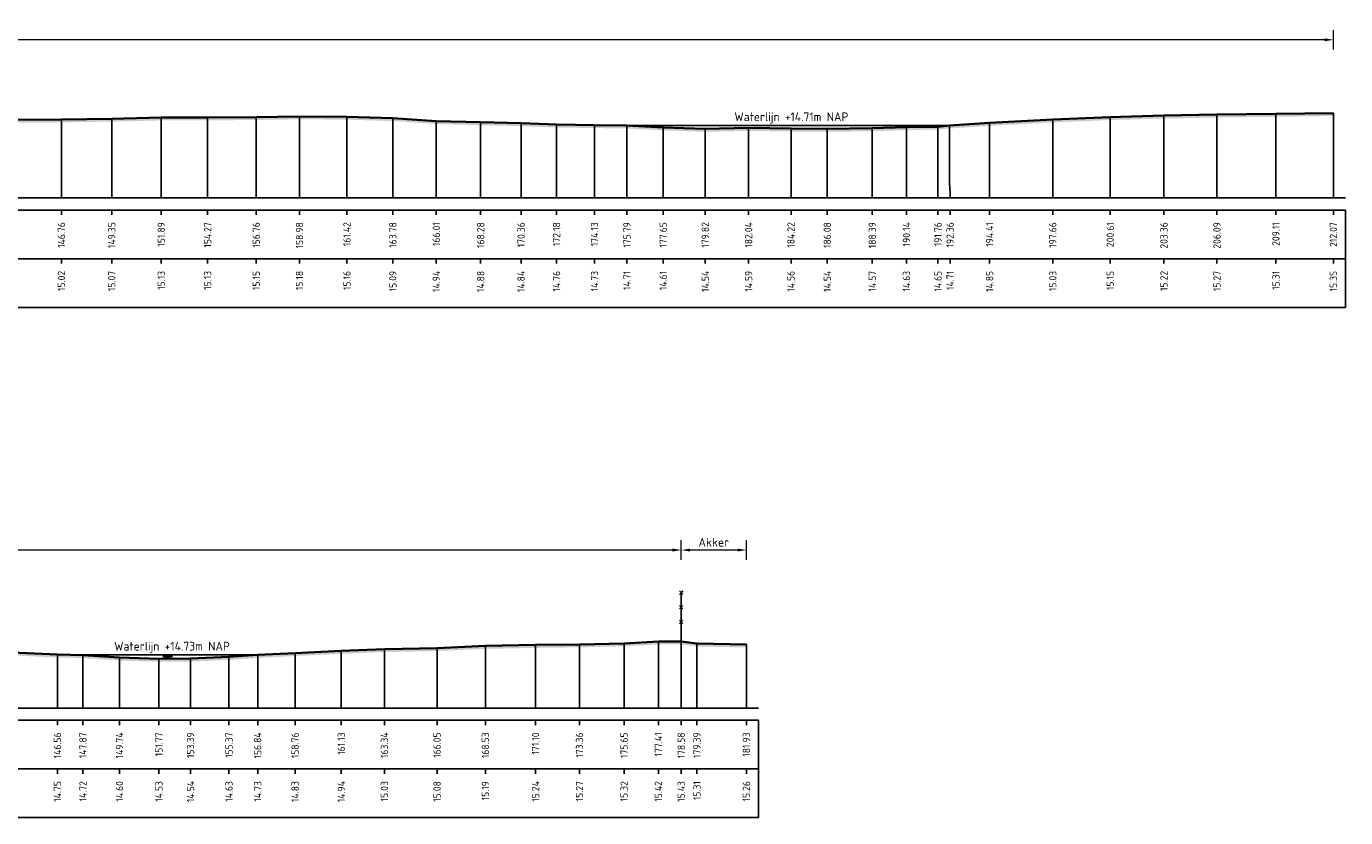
# Model space of a CAD drawing. Header units: metres. Extents: x 197882 to 206172, y 361908 to 364395.
# Tile 15 of 41: x 205929 to 205997, y 363821 to 363861. Entities that reach past the tile are written whole.
import ezdxf
from ezdxf.enums import TextEntityAlignment as Align

# ---------------------------------------------------------------- set-up
doc = ezdxf.new("R2010")
doc.units = ezdxf.units.M
doc.header["$PDMODE"] = 35
doc.header["$PDSIZE"] = 0.075
for name, color, linetype, lineweight in [('B-ME-IE-TERREINAFSCHEIDING_KUNSTMATIG_RASTERHEKWERK-SD', 20, 'Continuous', 25), ('X-ME-AL-PROFIEL_HUIDIG MAAIVELD-GD', 252, 'Continuous', 0), ('X-XX-AL-DETAIL1-M', 7, 'Continuous', 18), ('X-XX-AL-DWARSPROFIEL_PROFIELLIJN MAAIVELD-GD', 8, 'Continuous', 35), ('X-XX-AL-NAP-T18', 7, 'Continuous', 18)]:
    doc.layers.add(name, color=color, linetype=linetype, lineweight=lineweight)
doc.layers.add('X-ME-AL-PROFIEL_WATERLIJN-GD', color=150, linetype='Continuous')
doc.layers.add('X-ME-AL-PROFIELRASTER-S', color=7, linetype='Continuous')
doc.styles.add('NLCS-ISO', font='NLCS-ISO.ttf', dxfattribs={"height": 1.8})
doc.styles.add('NLCS-ISO-ANNOTATIEF-T18', font='NLCS-ISO.ttf', dxfattribs={"height": 1.8})
doc.styles.add('NLCS-ISO-ANNOTATIVE-T18', font='NLCS-ISO.ttf', dxfattribs={"height": 1.8})
doc.dimstyles.new('NLCS-ANNOTATIEF-T18-PIJL_L2_H0', dxfattribs={"dimtxt": 2.5, "dimasz": 1.8, "dimexe": 2, "dimexo": 2, "dimgap": 0.7, "dimtad": 1, "dimzin": 0, "dimdsep": 46, "dimtxsty": 'NLCS-ISO-ANNOTATIEF-T18', "dimcen": 0, "dimdle": 2, "dimclrd": 256, "dimclre": 256, "dimclrt": 10, "dimaunit": 2, "dimadec": 0, "dimazin": 0, "dimtfac": 1, "dimtdec": 3, "dimtofl": 0, "dimtmove": 0, "dimatfit": 3, "dimfxl": 2, "dimfxlon": 1, "dimtfillclr": 256, "dimtolj": 1, "dimtzin": 0, "dimlwd": -1, "dimlwe": -1, "dimarcsym": 0})

# ---------------------------------------------------------------- blocks, each defined once
blk = doc.blocks.new('SAL-PROFIELRASTER_BALK_EIND1-D')
at = {"color": 0, "linetype": 'ByBlock', "lineweight": -2}
blk.add_line((1, -12.5), (1, -2.5), dxfattribs=at)
at = {"color": 0, "linetype": 'ByBlock', "lineweight": -2, "flags": 128}
for points in [[(0, 0), (1, 0)], [(0, -2.5), (1, -2.5)], [(0, -12.5), (1, -12.5)]]:
    blk.add_lwpolyline(points, dxfattribs=at)
blk = doc.blocks.new('SAL-PROFIELRASTER_BALK_EIND2-D')
at = {"color": 0, "linetype": 'ByBlock', "lineweight": -2}
for p, q in [((1, -2.5), (1, -12.5)), ((1, -12.5), (0, -12.5))]:
    blk.add_line(p, q, dxfattribs=at)
blk = doc.blocks.new('SAL-PROFIELRASTER_BALK_DATA-D')
at = {"color": 0, "linetype": 'ByBlock', "lineweight": -2}
blk.add_lwpolyline([(0, -3.5), (0, -2.5)], dxfattribs=at)
at = {"color": 0, "linetype": 'ByBlock', "lineweight": -2, "style": 'NLCS-ISO-ANNOTATIVE-T18'}
blk.add_attdef('GETAL', text='', height=1.5, rotation=90, dxfattribs=at).set_placement((0.75, -5), align=Align.RIGHT)
blk = doc.blocks.new('SAL-PROFIELRASTER_AANHAAL-D')
at = {"color": 9, "linetype": 'ByBlock', "lineweight": -2, "flags": 128}
blk.add_lwpolyline([(0, 1), (0, 0)], dxfattribs=at)
blk = doc.blocks.new('SAL-PROFIELRASTER_AANHAAL_STAGGER-D')
at = {"color": 9, "linetype": 'ByBlock', "lineweight": -2, "flags": 128}
for points in [[(0, 0), (0, -0.25)], [(0, -0.25), (1, -0.75)], [(1, -0.75), (1, -1)]]:
    blk.add_lwpolyline(points, dxfattribs=at)
blk = doc.blocks.new('*D30')
at = {"layer": 'Defpoints', "color": 0, "transparency": 16777216}
for p in [(205818.855, 363860.744), (205818.855, 363852.629), (205995.924, 363852.629)]:
    blk.add_point(p, dxfattribs=at)
at = {"layer": 'X-XX-AL-DETAIL1-M', "transparency": 16777216}
for p, q in [((205818.855, 363860.244), (205818.855, 363861.244)), ((205995.924, 363860.244), (205995.924, 363861.244)), ((205995.474, 363860.744), (205819.305, 363860.744))]:
    blk.add_line(p, q, dxfattribs=at)
for points in [[(205819.305, 363860.819), (205819.305, 363860.669), (205818.855, 363860.744)], [(205995.474, 363860.819), (205995.474, 363860.669), (205995.924, 363860.744)]]:
    blk.add_solid(points, dxfattribs=at)
at = {"layer": 'X-XX-AL-DETAIL1-M', "color": 10, "transparency": 16777216, "insert": (205907.39, 363861.144), "char_height": 0.45, "attachment_point": 5, "style": 'NLCS-ISO-ANNOTATIEF-T18'}
blk.add_mtext('\\A1;Riet', dxfattribs=at)
blk = doc.blocks.new('*D31')
at = {"layer": 'Defpoints', "color": 0, "transparency": 16777216}
for p in [(205787.059, 363834.542), (205787.059, 363826.427), (205962.44, 363826.427)]:
    blk.add_point(p, dxfattribs=at)
at = {"layer": 'X-XX-AL-DETAIL1-M', "transparency": 16777216}
for p, q in [((205787.059, 363834.042), (205787.059, 363835.042)), ((205961.99, 363834.542), (205787.509, 363834.542)), ((205962.44, 363834.042), (205962.44, 363835.042))]:
    blk.add_line(p, q, dxfattribs=at)
for points in [[(205787.509, 363834.617), (205787.509, 363834.467), (205787.059, 363834.542)], [(205961.99, 363834.617), (205961.99, 363834.467), (205962.44, 363834.542)]]:
    blk.add_solid(points, dxfattribs=at)
at = {"layer": 'X-XX-AL-DETAIL1-M', "color": 10, "transparency": 16777216, "insert": (205874.75, 363834.942), "char_height": 0.45, "attachment_point": 5, "style": 'NLCS-ISO-ANNOTATIEF-T18'}
blk.add_mtext('\\A1;Gras', dxfattribs=at)
blk = doc.blocks.new('*D32')
at = {"layer": 'Defpoints', "color": 0, "transparency": 16777216}
for p in [(205962.44, 363834.542), (205962.44, 363826.427), (205965.784, 363826.427)]:
    blk.add_point(p, dxfattribs=at)
at = {"layer": 'X-XX-AL-DETAIL1-M', "transparency": 16777216}
for p, q in [((205962.44, 363834.042), (205962.44, 363835.042)), ((205965.334, 363834.542), (205962.89, 363834.542)), ((205965.784, 363834.042), (205965.784, 363835.042))]:
    blk.add_line(p, q, dxfattribs=at)
for points in [[(205962.89, 363834.617), (205962.89, 363834.467), (205962.44, 363834.542)], [(205965.334, 363834.617), (205965.334, 363834.467), (205965.784, 363834.542)]]:
    blk.add_solid(points, dxfattribs=at)
at = {"layer": 'X-XX-AL-DETAIL1-M', "color": 10, "transparency": 16777216, "insert": (205964.112, 363834.942), "char_height": 0.45, "attachment_point": 5, "style": 'NLCS-ISO-ANNOTATIEF-T18'}
blk.add_mtext('\\A1;Akker', dxfattribs=at)
blk = doc.blocks.new('SIE-RASTERHEKWERK-SOD')
at = {"flags": 128}
for points in [[(-0.035, 1.035), (0.035, 0.965)], [(-0.035, 0.965), (0, 1), (0.035, 1.035)], [(0, 0), (0, 1)], [(-0.035, 0.735), (0.035, 0.665)], [(-0.035, 0.665), (0, 0.7), (0.035, 0.735)], [(-0.035, 0.435), (0.035, 0.365)], [(-0.035, 0.365), (0, 0.4), (0.035, 0.435)]]:
    blk.add_lwpolyline(points, dxfattribs=at)

msp = doc.modelspace()

# ---------------------------------------------------------------- hatches: boundary and pattern name
at = {"layer": 'X-ME-AL-PROFIEL_HUIDIG MAAIVELD-GD'}
h = msp.add_hatch(dxfattribs=at)
h.set_pattern_fill('AGR-MAAIVELD', color=256, scale=0.05, pattern_type=2)
h.set_pattern_definition([(45, (-15.32153, 274.2284), (-0.25000007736, 0.25000007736), []), (45, (-15.35724, 274.26413), (0, 0.50000015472), [0.3535535, -0.3535535]), (45, (-15.39296, 274.29984), (0, 0.50000015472), [0.3535535, -0.3535535]), (45, (-15.42917, 274.33606), (0, 0.50000015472), [0.3535535, -0.3535535]), (45, (-15.4644, 274.37127), (0, 0.50000015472), [0.3535535, -0.3535535]), (45, (-15.5001, 274.407), (0, 0.50000015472), [0.3535535, -0.3535535]), (45, (-15.5358, 274.4427), (0, 0.50000015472), [0.3535535, -0.3535535]), (315, (-15.32153, 274.2284), (0.25000007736, 0.25000007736), []), (315, (-15.2858, 274.26413), (0.50000015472, -1e-16), [0.3535535, -0.3535535]), (315, (-15.2501, 274.29984), (0.50000015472, -1e-16), [0.3535535, -0.3535535]), (315, (-15.2139, 274.33606), (0.50000015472, -1e-16), [0.3535535, -0.3535535]), (315, (-15.17867, 274.37127), (0.50000015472, -1e-16), [0.3535535, -0.3535535]), (315, (-15.14296, 274.407), (0.50000015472, -1e-16), [0.3535535, -0.3535535]), (315, (-15.10724, 274.4427), (0.50000015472, -1e-16), [0.3535535, -0.3535535])])
h.paths.add_polyline_path([(205995.924, 363856.982), (205995.924, 363856.832), (205992.971, 363856.789), (205989.945, 363856.753), (205987.223, 363856.701), (205984.465, 363856.624), (205981.515, 363856.504), (205978.273, 363856.325), (205976.217, 363856.191), (205975.621, 363856.133), (205974.004, 363856.109), (205972.25, 363856.049), (205969.939, 363856.018), (205968.077, 363856.036), (205965.901, 363856.069), (205963.677, 363856.02), (205961.514, 363856.092), (205959.654, 363856.191), (205957.99, 363856.213), (205956.042, 363856.241), (205954.22, 363856.314), (205952.144, 363856.358), (205949.867, 363856.419), (205947.637, 363856.572), (205945.279, 363856.643), (205942.844, 363856.66), (205940.621, 363856.627), (205938.126, 363856.605), (205935.748, 363856.605), (205933.204, 363856.544), (205930.621, 363856.5), (205928.248, 363856.482), (205925.893, 363856.439), (205923.38, 363856.422), (205921.167, 363856.383), (205918.63, 363856.359), (205916.418, 363856.316), (205914.219, 363856.286), (205911.604, 363856.247), (205909.396, 363856.259), (205907.176, 363856.246), (205904.883, 363856.217), (205902.424, 363856.189), (205899.574, 363856.212), (205897.358, 363856.201), (205895.039, 363856.253), (205892.834, 363856.259), (205890.543, 363856.309), (205888.33, 363856.38), (205885.936, 363856.399), (205883.638, 363856.437), (205881.331, 363856.517), (205879.37, 363856.508), (205877.09, 363856.391), (205873.745, 363856.169), (205871.724, 363856.074), (205869.918, 363856.211), (205868.063, 363856.205), (205865.599, 363856.28), (205863.422, 363856.297), (205861.295, 363856.307), (205859.103, 363856.248), (205856.9, 363856.299), (205854.418, 363856.321), (205852.037, 363856.357), (205849.958, 363856.375), (205847.634, 363856.386), (205845.298, 363856.407), (205842.904, 363856.389), (205840.811, 363856.442), (205838.605, 363856.481), (205836.552, 363856.594), (205834.464, 363856.74), (205832.108, 363856.788), (205829.943, 363856.876), (205827.929, 363856.945), (205825.673, 363856.973), (205824.184, 363856.967), (205823.473, 363856.947), (205821.783, 363856.865), (205821.138, 363856.711), (205820.017, 363856.316), (205818.855, 363855.697), (205818.159, 363855.765), (205817.319, 363855.678), (205816.53, 363855.229), (205815.313, 363855.166), (205814.035, 363855.176), (205813.023, 363855.105), (205811.893, 363855.213), (205810.562, 363855.142), (205808.935, 363855.121), (205807.576, 363855.45), (205806.226, 363855.734), (205804.533, 363855.871), (205802.096, 363856.211), (205800.841, 363856.719), (205799.567, 363857.308), (205797.97, 363857.689), (205795.609, 363857.692), (205793.104, 363857.708), (205790.518, 363857.672), (205786.722, 363857.677), (205783.859, 363857.652), (205783.859, 363857.802), (205786.722, 363857.827), (205790.518, 363857.822), (205793.104, 363857.858), (205795.609, 363857.842), (205797.97, 363857.839), (205799.567, 363857.458), (205800.841, 363856.869), (205802.096, 363856.361), (205804.533, 363856.021), (205806.226, 363855.884), (205807.576, 363855.6), (205808.935, 363855.271), (205810.562, 363855.292), (205811.893, 363855.363), (205813.023, 363855.255), (205814.035, 363855.326), (205815.313, 363855.316), (205816.53, 363855.379), (205817.319, 363855.828), (205818.159, 363855.915), (205818.855, 363855.847), (205820.017, 363856.466), (205821.138, 363856.861), (205821.783, 363857.015), (205823.473, 363857.097), (205824.184, 363857.117), (205825.673, 363857.123), (205827.929, 363857.095), (205829.943, 363857.026), (205832.108, 363856.938), (205834.464, 363856.89), (205836.552, 363856.744), (205838.605, 363856.631), (205840.811, 363856.592), (205842.904, 363856.539), (205845.298, 363856.557), (205847.634, 363856.536), (205849.958, 363856.525), (205852.037, 363856.507), (205854.418, 363856.471), (205856.9, 363856.449), (205859.103, 363856.398), (205861.295, 363856.457), (205863.422, 363856.447), (205865.599, 363856.43), (205868.063, 363856.355), (205869.918, 363856.361), (205871.724, 363856.224), (205873.745, 363856.319), (205877.09, 363856.541), (205879.37, 363856.658), (205881.331, 363856.667), (205883.638, 363856.587), (205885.936, 363856.549), (205888.33, 363856.53), (205890.543, 363856.459), (205892.834, 363856.409), (205895.039, 363856.403), (205897.358, 363856.351), (205899.574, 363856.362), (205902.424, 363856.339), (205904.883, 363856.367), (205907.176, 363856.396), (205909.396, 363856.409), (205911.604, 363856.397), (205914.219, 363856.436), (205916.418, 363856.466), (205918.63, 363856.509), (205921.167, 363856.533), (205923.38, 363856.572), (205925.893, 363856.589), (205928.248, 363856.632), (205930.621, 363856.65), (205933.204, 363856.694), (205935.748, 363856.755), (205938.126, 363856.755), (205940.621, 363856.777), (205942.844, 363856.81), (205945.279, 363856.793), (205947.637, 363856.722), (205949.867, 363856.569), (205952.144, 363856.508), (205954.22, 363856.464), (205956.042, 363856.391), (205957.99, 363856.363), (205959.654, 363856.341), (205961.514, 363856.242), (205963.677, 363856.17), (205965.901, 363856.219), (205968.077, 363856.186), (205969.939, 363856.168), (205972.25, 363856.199), (205974.004, 363856.259), (205975.621, 363856.283), (205976.217, 363856.341), (205978.273, 363856.475), (205981.515, 363856.654), (205984.465, 363856.774), (205987.223, 363856.851), (205989.945, 363856.903), (205992.971, 363856.939)])
h = msp.add_hatch(dxfattribs=at)
h.set_pattern_fill('AGR-MAAIVELD', color=256, scale=0.05, pattern_type=2)
h.set_pattern_definition([(45, (-18.044, 287.2977), (-0.25000007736, 0.25000007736), []), (45, (-18.0797, 287.3334), (0, 0.50000015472), [0.3535535, -0.3535535]), (45, (-18.11543, 287.36912), (0, 0.50000015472), [0.3535535, -0.3535535]), (45, (-18.15164, 287.40533), (0, 0.50000015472), [0.3535535, -0.3535535]), (45, (-18.18686, 287.44055), (0, 0.50000015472), [0.3535535, -0.3535535]), (45, (-18.22257, 287.47626), (0, 0.50000015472), [0.3535535, -0.3535535]), (45, (-18.2583, 287.51198), (0, 0.50000015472), [0.3535535, -0.3535535]), (315, (-18.044, 287.2977), (0.25000007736, 0.25000007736), []), (315, (-18.0083, 287.3334), (0.50000015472, -1e-16), [0.3535535, -0.3535535]), (315, (-17.97257, 287.36912), (0.50000015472, -1e-16), [0.3535535, -0.3535535]), (315, (-17.93636, 287.40533), (0.50000015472, -1e-16), [0.3535535, -0.3535535]), (315, (-17.90114, 287.44055), (0.50000015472, -1e-16), [0.3535535, -0.3535535]), (315, (-17.86543, 287.47626), (0.50000015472, -1e-16), [0.3535535, -0.3535535]), (315, (-17.8297, 287.51198), (0.50000015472, -1e-16), [0.3535535, -0.3535535])])
h.paths.add_polyline_path([(205965.784, 363829.689), (205963.249, 363829.738), (205962.44, 363829.853), (205961.267, 363829.846), (205959.509, 363829.749), (205957.219, 363829.697), (205954.964, 363829.668), (205952.387, 363829.62), (205949.905, 363829.509), (205947.204, 363829.454), (205944.991, 363829.362), (205942.618, 363829.252), (205940.697, 363829.154), (205939.224, 363829.052), (205937.25, 363828.965), (205935.629, 363828.957), (205933.603, 363829.022), (205931.727, 363829.149), (205930.417, 363829.177), (205928.071, 363829.284), (205925.69, 363829.39), (205922.032, 363829.39), (205919.596, 363829.436), (205917.21, 363829.432), (205914.649, 363829.451), (205912.4, 363829.456), (205910.133, 363829.471), (205907.913, 363829.55), (205905.51, 363829.55), (205902.934, 363829.665), (205900.547, 363829.724), (205898.154, 363829.8), (205896.287, 363829.867), (205894.081, 363829.934), (205891.964, 363829.979), (205889.499, 363830.033), (205887.53, 363830.006), (205885.149, 363829.905), (205883.011, 363829.764), (205880.369, 363829.546), (205877.949, 363829.419), (205875.513, 363829.313), (205873.299, 363829.259), (205871.042, 363829.237), (205868.688, 363829.233), (205866.494, 363829.175), (205864.461, 363829.156), (205862.348, 363829.141), (205860.466, 363829.154), (205858.289, 363829.185), (205856.367, 363829.189), (205854.359, 363829.179), (205852.204, 363829.22), (205850.166, 363829.27), (205848.258, 363829.218), (205846.364, 363829.306), (205844.416, 363829.322), (205842.182, 363829.351), (205840.113, 363829.381), (205838.166, 363829.364), (205835.868, 363829.414), (205833.74, 363829.461), (205831.616, 363829.487), (205829.474, 363829.512), (205827.391, 363829.547), (205825.152, 363829.579), (205823.102, 363829.604), (205821.377, 363829.685), (205819.609, 363829.603), (205817.392, 363829.592), (205815.494, 363829.565), (205813.407, 363829.548), (205811.319, 363829.532), (205809.074, 363829.563), (205807.07, 363829.603), (205805.031, 363829.676), (205803.117, 363829.782), (205800.697, 363829.947), (205798.588, 363830.178), (205796.323, 363830.319), (205793.939, 363830.388), (205791.681, 363830.371), (205789.629, 363830.382), (205787.728, 363830.399), (205786.812, 363830.299), (205785.182, 363829.817), (205783.859, 363829.303), (205783.859, 363829.153), (205785.182, 363829.667), (205786.812, 363830.149), (205787.728, 363830.249), (205789.629, 363830.232), (205791.681, 363830.221), (205793.939, 363830.238), (205796.323, 363830.169), (205798.588, 363830.028), (205800.697, 363829.797), (205803.117, 363829.632), (205805.031, 363829.526), (205807.07, 363829.453), (205809.074, 363829.413), (205811.319, 363829.382), (205813.407, 363829.398), (205815.494, 363829.415), (205817.392, 363829.442), (205819.609, 363829.453), (205821.377, 363829.535), (205823.102, 363829.454), (205825.152, 363829.429), (205827.391, 363829.397), (205829.474, 363829.362), (205831.616, 363829.337), (205833.74, 363829.311), (205835.868, 363829.264), (205838.166, 363829.214), (205840.113, 363829.231), (205842.182, 363829.201), (205844.416, 363829.172), (205846.364, 363829.156), (205848.258, 363829.068), (205850.166, 363829.12), (205852.204, 363829.07), (205854.359, 363829.029), (205856.367, 363829.039), (205858.289, 363829.035), (205860.466, 363829.004), (205862.348, 363828.991), (205864.461, 363829.006), (205866.494, 363829.025), (205868.688, 363829.083), (205871.042, 363829.087), (205873.299, 363829.109), (205875.513, 363829.163), (205877.949, 363829.269), (205880.369, 363829.396), (205883.011, 363829.614), (205885.149, 363829.755), (205887.53, 363829.856), (205889.499, 363829.883), (205891.964, 363829.829), (205894.081, 363829.784), (205896.287, 363829.717), (205898.154, 363829.65), (205900.547, 363829.574), (205902.934, 363829.515), (205905.51, 363829.4), (205907.913, 363829.4), (205910.133, 363829.321), (205912.4, 363829.306), (205914.649, 363829.301), (205917.21, 363829.282), (205919.596, 363829.286), (205922.032, 363829.24), (205925.69, 363829.24), (205928.071, 363829.134), (205930.417, 363829.027), (205931.727, 363828.999), (205933.603, 363828.872), (205935.629, 363828.807), (205937.25, 363828.815), (205939.224, 363828.902), (205940.697, 363829.004), (205942.618, 363829.102), (205944.991, 363829.212), (205947.204, 363829.304), (205949.905, 363829.359), (205952.387, 363829.47), (205954.964, 363829.518), (205957.219, 363829.547), (205959.509, 363829.599), (205961.267, 363829.696), (205962.44, 363829.703), (205963.249, 363829.588), (205965.784, 363829.539)])

# ---------------------------------------------------------------- linework, layer by layer
at = {"layer": 'X-ME-AL-PROFIEL_WATERLIJN-GD'}
for points in [[(205959.654, 363856.341), (205976.217, 363856.341)], [(205940.697, 363829.154), (205931.493, 363829.154)], [(205935.821, 363829.072), (205936.321, 363829.072)], [(205935.938, 363829.018), (205936.188, 363829.018)]]:
    msp.add_lwpolyline(points, dxfattribs=at)
at = {"layer": 'X-XX-AL-DWARSPROFIEL_PROFIELLIJN MAAIVELD-GD'}
for points in [[(205928.248, 363856.632), (205930.621, 363856.65), (205933.204, 363856.694), (205935.748, 363856.755), (205938.126, 363856.755), (205940.621, 363856.777), (205942.844, 363856.81), (205945.279, 363856.793), (205947.637, 363856.722), (205949.867, 363856.569), (205952.144, 363856.508), (205954.22, 363856.464), (205956.042, 363856.391), (205957.99, 363856.363), (205959.654, 363856.341), (205961.514, 363856.242), (205963.677, 363856.17), (205965.901, 363856.219), (205968.077, 363856.186), (205969.939, 363856.168), (205972.25, 363856.199), (205974.004, 363856.259), (205975.621, 363856.283), (205976.217, 363856.341), (205978.273, 363856.475), (205981.515, 363856.654), (205984.465, 363856.774), (205987.223, 363856.851), (205989.945, 363856.903), (205992.971, 363856.939), (205995.924, 363856.982)], [(205928.071, 363829.284), (205930.417, 363829.177), (205931.727, 363829.149), (205933.603, 363829.022), (205935.629, 363828.957), (205937.25, 363828.965), (205939.224, 363829.052), (205940.697, 363829.154), (205942.618, 363829.252), (205944.991, 363829.362), (205947.204, 363829.454), (205949.905, 363829.509), (205952.387, 363829.62), (205954.964, 363829.668), (205957.219, 363829.697), (205959.509, 363829.749), (205961.267, 363829.846), (205962.44, 363829.853), (205963.249, 363829.738), (205965.784, 363829.689)]]:
    msp.add_lwpolyline(points, dxfattribs=at)

# ---------------------------------------------------------------- block references
at = {"layer": 'B-ME-IE-TERREINAFSCHEIDING_KUNSTMATIG_RASTERHEKWERK-SD', "xscale": 2.5, "yscale": 2.5, "zscale": 2.5}
msp.add_blockref('SIE-RASTERHEKWERK-SOD', (205962.44, 363829.853), dxfattribs=at)
at = {"layer": 'X-ME-AL-PROFIELRASTER-S'}
for p, yscale in [((205987.223, 363852.629), 4.222), ((205989.945, 363852.629), 4.273999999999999), ((205992.971, 363852.629), 4.31), ((205995.924, 363852.629), 4.353), ((205930.621, 363852.629), 4.021000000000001), ((205933.204, 363852.629), 4.065), ((205935.748, 363852.629), 4.125999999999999), ((205938.126, 363852.629), 4.125999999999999), ((205940.621, 363852.629), 4.148), ((205942.844, 363852.629), 4.180999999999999), ((205945.279, 363852.629), 4.164), ((205947.637, 363852.629), 4.093), ((205949.867, 363852.629), 3.94), ((205952.144, 363852.629), 3.879), ((205954.22, 363852.629), 3.835000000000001), ((205956.042, 363852.629), 3.762), ((205957.99, 363852.629), 3.734), ((205959.654, 363852.629), 3.712), ((205959.654, 363852.629), 3.712), ((205961.514, 363852.629), 3.613), ((205963.677, 363852.629), 3.541), ((205965.901, 363852.629), 3.59), ((205968.077, 363852.629), 3.557), ((205969.939, 363852.629), 3.539), ((205972.25, 363852.629), 3.57), ((205974.004, 363852.629), 3.630000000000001), ((205975.621, 363852.629), 3.654), ((205976.217, 363853.629), 2.712), ((205976.217, 363853.629), 2.712), ((205978.273, 363852.629), 3.846), ((205981.515, 363852.629), 4.025), ((205984.465, 363852.629), 4.145), ((205959.509, 363826.427), 3.321999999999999), ((205961.267, 363826.427), 3.419), ((205962.44, 363826.427), 3.426), ((205963.249, 363826.427), 3.311), ((205930.417, 363826.427), 2.75), ((205931.727, 363826.427), 2.722), ((205931.727, 363826.427), 2.722), ((205939.224, 363826.427), 2.625), ((205940.697, 363826.427), 2.727), ((205940.697, 363826.427), 2.727), ((205942.618, 363826.427), 2.824999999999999), ((205944.991, 363826.427), 2.935), ((205947.204, 363826.427), 3.026999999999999), ((205949.905, 363826.427), 3.082000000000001), ((205952.387, 363826.427), 3.193), ((205954.964, 363826.427), 3.241), ((205957.219, 363826.427), 3.27), ((205965.784, 363826.427), 3.262), ((205933.603, 363826.427), 2.595000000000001), ((205935.629, 363826.427), 2.529999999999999), ((205937.25, 363826.427), 2.538)]:
    msp.add_blockref('SAL-PROFIELRASTER_AANHAAL-D', p, dxfattribs=dict(at, yscale=yscale))
at = {"layer": 'X-ME-AL-PROFIELRASTER-S', "xscale": 0.02914348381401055, "zscale": 0.02914348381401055}
msp.add_blockref('SAL-PROFIELRASTER_AANHAAL_STAGGER-D', (205976.217, 363853.629), dxfattribs=at)
msp.add_blockref('SAL-PROFIELRASTER_AANHAAL_STAGGER-D', (205976.217, 363853.629), dxfattribs=at)
at = {"layer": 'X-ME-AL-PROFIELRASTER-S', "yscale": 0.25}
for name, p, xscale, zscale in [('SAL-PROFIELRASTER_BALK_EIND1-D', (205783.859, 363852.629), 212.690473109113, 212.690473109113), ('SAL-PROFIELRASTER_BALK_EIND2-D', (205783.859, 363850.129), 212.690473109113, 212.690473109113), ('SAL-PROFIELRASTER_BALK_EIND1-D', (205783.859, 363826.427), 182.5505301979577, 182.5505301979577), ('SAL-PROFIELRASTER_BALK_EIND2-D', (205783.859, 363823.927), 182.5505301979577, 182.5505301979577)]:
    msp.add_blockref(name, p, dxfattribs=dict(at, xscale=xscale, zscale=zscale))
at = {"layer": 'X-ME-AL-PROFIELRASTER-S', "xscale": 0.25, "yscale": 0.25, "zscale": 0.25}
for p, values in [((205930.621, 363852.629), {'GETAL': '146.76'}), ((205933.204, 363852.629), {'GETAL': '149.35'}), ((205935.748, 363852.629), {'GETAL': '151.89'}), ((205938.126, 363852.629), {'GETAL': '154.27'}), ((205940.621, 363852.629), {'GETAL': '156.76'}), ((205942.844, 363852.629), {'GETAL': '158.98'}), ((205945.279, 363852.629), {'GETAL': '161.42'}), ((205947.637, 363852.629), {'GETAL': '163.78'}), ((205949.867, 363852.629), {'GETAL': '166.01'}), ((205952.144, 363852.629), {'GETAL': '168.28'}), ((205954.22, 363852.629), {'GETAL': '170.36'}), ((205956.042, 363852.629), {'GETAL': '172.18'}), ((205957.99, 363852.629), {'GETAL': '174.13'}), ((205959.654, 363852.629), {'GETAL': '175.79'}), ((205959.654, 363852.629), {'GETAL': '175.79'}), ((205961.514, 363852.629), {'GETAL': '177.65'}), ((205963.677, 363852.629), {'GETAL': '179.82'}), ((205965.901, 363852.629), {'GETAL': '182.04'}), ((205968.077, 363852.629), {'GETAL': '184.22'}), ((205969.939, 363852.629), {'GETAL': '186.08'}), ((205972.25, 363852.629), {'GETAL': '188.39'}), ((205974.004, 363852.629), {'GETAL': '190.14'}), ((205975.621, 363852.629), {'GETAL': '191.76'}), ((205976.246, 363852.629), {'GETAL': '192.36'}), ((205976.246, 363852.629), {'GETAL': '192.36'}), ((205978.273, 363852.629), {'GETAL': '194.41'}), ((205981.515, 363852.629), {'GETAL': '197.66'}), ((205984.465, 363852.629), {'GETAL': '200.61'}), ((205987.223, 363852.629), {'GETAL': '203.36'}), ((205989.945, 363852.629), {'GETAL': '206.09'}), ((205992.971, 363852.629), {'GETAL': '209.11'}), ((205995.924, 363852.629), {'GETAL': '212.07'}), ((205930.621, 363850.129), {'GETAL': '15.02'}), ((205933.204, 363850.129), {'GETAL': '15.07'}), ((205935.748, 363850.129), {'GETAL': '15.13'}), ((205938.126, 363850.129), {'GETAL': '15.13'}), ((205940.621, 363850.129), {'GETAL': '15.15'}), ((205942.844, 363850.129), {'GETAL': '15.18'}), ((205945.279, 363850.129), {'GETAL': '15.16'}), ((205947.637, 363850.129), {'GETAL': '15.09'}), ((205949.867, 363850.129), {'GETAL': '14.94'}), ((205952.144, 363850.129), {'GETAL': '14.88'}), ((205954.22, 363850.129), {'GETAL': '14.84'}), ((205956.042, 363850.129), {'GETAL': '14.76'}), ((205957.99, 363850.129), {'GETAL': '14.73'}), ((205959.654, 363850.129), {'GETAL': '14.71'}), ((205961.514, 363850.129), {'GETAL': '14.61'}), ((205963.677, 363850.129), {'GETAL': '14.54'}), ((205965.901, 363850.129), {'GETAL': '14.59'}), ((205968.077, 363850.129), {'GETAL': '14.56'}), ((205969.939, 363850.129), {'GETAL': '14.54'}), ((205972.25, 363850.129), {'GETAL': '14.57'}), ((205974.004, 363850.129), {'GETAL': '14.63'}), ((205975.621, 363850.129), {'GETAL': '14.65'}), ((205976.246, 363850.129), {'GETAL': '14.71'}), ((205978.273, 363850.129), {'GETAL': '14.85'}), ((205981.515, 363850.129), {'GETAL': '15.03'}), ((205984.465, 363850.129), {'GETAL': '15.15'}), ((205987.223, 363850.129), {'GETAL': '15.22'}), ((205989.945, 363850.129), {'GETAL': '15.27'}), ((205992.971, 363850.129), {'GETAL': '15.31'}), ((205995.924, 363850.129), {'GETAL': '15.35'}), ((205930.417, 363826.427), {'GETAL': '146.56'}), ((205931.727, 363826.427), {'GETAL': '147.87'}), ((205931.727, 363826.427), {'GETAL': '147.87'}), ((205933.603, 363826.427), {'GETAL': '149.74'}), ((205935.629, 363826.427), {'GETAL': '151.77'}), ((205937.25, 363826.427), {'GETAL': '153.39'}), ((205939.224, 363826.427), {'GETAL': '155.37'}), ((205940.697, 363826.427), {'GETAL': '156.84'}), ((205940.697, 363826.427), {'GETAL': '156.84'}), ((205942.618, 363826.427), {'GETAL': '158.76'}), ((205944.991, 363826.427), {'GETAL': '161.13'}), ((205947.204, 363826.427), {'GETAL': '163.34'}), ((205949.905, 363826.427), {'GETAL': '166.05'}), ((205952.387, 363826.427), {'GETAL': '168.53'}), ((205954.964, 363826.427), {'GETAL': '171.10'}), ((205957.219, 363826.427), {'GETAL': '173.36'}), ((205959.509, 363826.427), {'GETAL': '175.65'}), ((205961.267, 363826.427), {'GETAL': '177.41'}), ((205962.44, 363826.427), {'GETAL': '178.58'}), ((205963.249, 363826.427), {'GETAL': '179.39'}), ((205965.784, 363826.427), {'GETAL': '181.93'}), ((205930.417, 363823.927), {'GETAL': '14.75'}), ((205931.727, 363823.927), {'GETAL': '14.72'}), ((205933.603, 363823.927), {'GETAL': '14.60'}), ((205935.629, 363823.927), {'GETAL': '14.53'}), ((205937.25, 363823.927), {'GETAL': '14.54'}), ((205939.224, 363823.927), {'GETAL': '14.63'}), ((205940.697, 363823.927), {'GETAL': '14.73'}), ((205942.618, 363823.927), {'GETAL': '14.83'}), ((205944.991, 363823.927), {'GETAL': '14.94'}), ((205947.204, 363823.927), {'GETAL': '15.03'}), ((205949.905, 363823.927), {'GETAL': '15.08'}), ((205952.387, 363823.927), {'GETAL': '15.19'}), ((205954.964, 363823.927), {'GETAL': '15.24'}), ((205957.219, 363823.927), {'GETAL': '15.27'}), ((205959.509, 363823.927), {'GETAL': '15.32'}), ((205961.267, 363823.927), {'GETAL': '15.42'}), ((205962.44, 363823.927), {'GETAL': '15.43'}), ((205963.249, 363823.927), {'GETAL': '15.31'}), ((205965.784, 363823.927), {'GETAL': '15.26'})]:
    msp.add_blockref('SAL-PROFIELRASTER_BALK_DATA-D', p, dxfattribs=at).add_auto_attribs(values)

# ---------------------------------------------------------------- texts
at = {"layer": 'X-XX-AL-NAP-T18', "color": 10, "char_height": 0.45, "width": 15.43377, "attachment_point": 7, "style": 'NLCS-ISO'}
for s, insert in [('Waterlijn +14.71m NAP', (205965.172, 363856.43)), ('Waterlijn +14.73m NAP', (205933.332, 363829.244))]:
    msp.add_mtext(s, dxfattribs=dict(at, insert=insert))

# ---------------------------------------------------------------- dimensions: what is measured, and where the dimension line sits
at = {"layer": 'X-XX-AL-DETAIL1-M'}
for base, p1, p2, text, picture, middle in [((205818.855, 363860.744), (205995.924, 363852.629), (205818.855, 363852.629), 'Riet', '*D30', (205907.39, 363860.744)), ((205787.059, 363834.542), (205962.44, 363826.427), (205787.059, 363826.427), 'Gras', '*D31', (205874.75, 363834.542)), ((205962.44, 363834.542), (205965.784, 363826.427), (205962.44, 363826.427), 'Akker', '*D32', (205964.112, 363834.542))]:
    dim = msp.add_linear_dim(base=base, p1=p1, p2=p2, text=text, dimstyle='NLCS-ANNOTATIEF-T18-PIJL_L2_H0', dxfattribs=at)
    dim.commit()
    dim.dimension.update_dxf_attribs({"geometry": picture, "text_midpoint": middle, "dimtype": 160})

doc.saveas('drawing.dxf')
